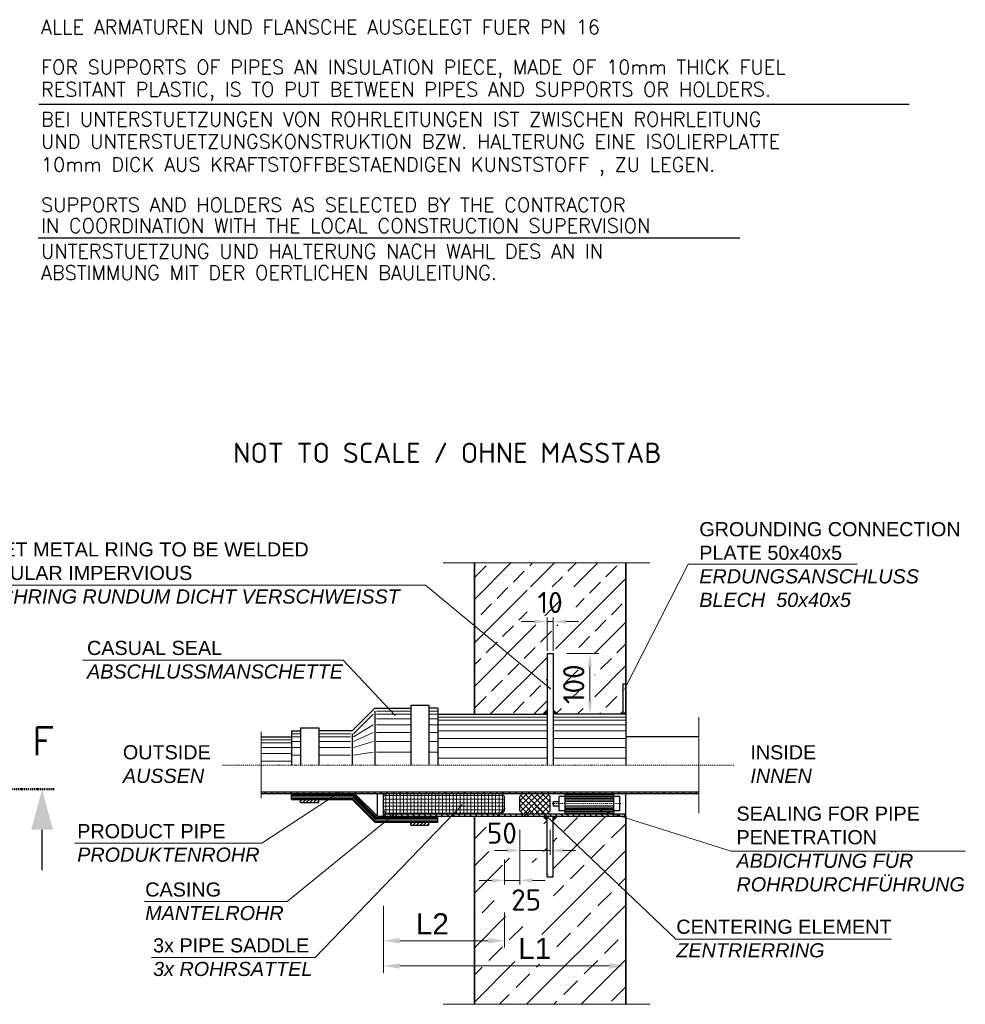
# Model space of a CAD drawing. Header units: millimetres. Extents: x -197187 to 241957296, y -45270 to 70505.
# Tile 59 of 116: x 15917 to 20595, y 11020 to 15895. Entities that reach past the tile are written whole.
import ezdxf
from ezdxf.enums import TextEntityAlignment as Align

# ---------------------------------------------------------------- set-up
doc = ezdxf.new("R2010")
doc.units = ezdxf.units.MM
doc.header["$LTSCALE"] = 0.5
for name, pattern in [('DASHDOT', [1, 0.5, -0.25, 0, -0.25]), ('STRICHPUNKTX2', [2, 1, -0.5, 0, -0.5]), ('VERDECKTX2', [0.75, 0.5, -0.25])]:
    doc.linetypes.add(name, pattern=pattern)
doc.layers.add('17', color=7, linetype='Continuous')
doc.layers.add('8', color=7, linetype='Continuous')
doc.layers.add('P-MGDMD', color=7, linetype='Continuous', lineweight=18)
doc.layers.add('PDSMD', color=7, linetype='Continuous', lineweight=18)
doc.styles.add('ROMANS', font='ROMANS', dxfattribs={"height": 0.2})
doc.styles.get("Standard").update_dxf_attribs({"font": 'isocpeur.ttf'})

# ---------------------------------------------------------------- blocks, each defined once
blk = doc.blocks.new('SPFEIL')
at = {"layer": '17', "color": 7, "linetype": 'Continuous'}
blk.add_line((-20, 0), (-10, 0), dxfattribs=at)
blk.add_solid([(-10, -2.6795), (0, 0), (-10, 2.6795)], dxfattribs=at)

msp = doc.modelspace()

# ---------------------------------------------------------------- hatches: boundary and pattern name
at = {"layer": 'P-MGDMD'}
h = msp.add_hatch(dxfattribs=at)
h.set_pattern_fill('ANSI33', color=256, scale=24, style=0)
h.set_pattern_definition([(44.99999999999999, (16284.88747895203, 9419.05965219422), (-107.7630734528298, 107.7630734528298), []), (44.99999999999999, (16392.65059895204, 9419.05965219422), (-107.7630734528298, 107.7630734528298), [76.19999999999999, -38.09999999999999])])
edge = h.paths.add_edge_path(flags=17)
edge.add_arc((18516.18680277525, 12468.8228208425), 1.416038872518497, 3.5983092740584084, 127.76731670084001, ccw=False)
edge.add_line((18517.60005004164, 12468.91169295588), (18526.27018967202, 12477.58101518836))
edge.add_line((18526.27018967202, 12477.58101518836), (18526.27018967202, 12521.96623821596))
edge.add_line((18526.27018967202, 12521.96623821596), (18391.14874212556, 12696.36909131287))
edge.add_line((18391.14874212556, 12696.36909131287), (18259.27756558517, 12696.36909131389))
edge.add_line((18259.27756558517, 12696.36909131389), (18515.31954095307, 12469.94220595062))
edge = h.paths.add_edge_path(flags=17)
edge.add_line((18259.27756558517, 12696.36909131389), (18166.26748167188, 12696.36909131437))
edge.add_line((18166.26748167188, 12696.36909131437), (18166.26748167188, 12456.36909131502))
edge.add_line((18166.26748167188, 12456.36909131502), (18505.05626580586, 12456.36909131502))
edge.add_line((18505.05626580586, 12456.36909131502), (18516.09779741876, 12467.40958196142))
edge.add_arc((18516.18680277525, 12468.8228208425), 1.416038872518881, 127.7673167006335, 266.396288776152, ccw=False)
edge.add_line((18515.31954095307, 12469.94220595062), (18259.27756558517, 12696.36909131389))
h.paths.add_polyline_path([(18492.84130925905, 13023.68230266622), (18589.6922707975, 13023.68230266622), (18589.6922707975, 12942.76884112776), (18492.84130925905, 12942.76884112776)], flags=0)
h.paths.add_polyline_path([(18616.62010881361, 12537.0842355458), (18616.62010881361, 12675.65394708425), (18697.53357035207, 12675.65394708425), (18697.53357035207, 12537.0842355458)], flags=17)
h.paths.add_polyline_path([(18667.66613156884, 12898.61421209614), (18428.01093071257, 12898.61421209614), (18428.01093071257, 13086.6569623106), (18667.66613156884, 13086.6569623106)], flags=16)
h.paths.add_polyline_path([(18761.81043719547, 12485.36703395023), (18556.27008200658, 12485.36703395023), (18556.27008200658, 12477.58101518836), (18577.48400587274, 12456.36909131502), (18888.53839002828, 12456.36909131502), (18901.26679002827, 12469.09629131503), (18901.26679002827, 12606.36909131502), (18916.26679002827, 12606.36909131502), (18916.26679002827, 13205.34783946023), (18166.26748167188, 13205.34783946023), (18166.26748167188, 12986.62599829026), (18526.27018967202, 12521.96623821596), (18526.27018967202, 12756.36909131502), (18545.31004406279, 12756.36909131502), (18545.31004406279, 12779.75959414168), (18761.81043719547, 12779.75959414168)])
h.paths.add_polyline_path([(18166.26748167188, 12986.62599829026), (18166.26748167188, 12696.36909131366), (18391.14874212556, 12696.36909131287)])
at = {"layer": 'P-MGDMD', "ltscale": 50}
for points in [[(18526.26679002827, 12456.36909131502), (18526.26679002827, 12478.64169131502), (18503.99209002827, 12456.36909131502)], [(18578.54149002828, 12456.36909131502), (18556.26679002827, 12478.64169131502), (18556.26679002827, 12456.36909131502)], [(18901.26679002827, 12469.09629131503), (18888.53839002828, 12456.36909131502), (18901.26679002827, 12456.36909131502)], [(18903.53839002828, 12456.36909131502), (18916.26679002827, 12456.36909131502), (18916.26679002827, 12469.09629131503)], [(18526.26679002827, 11929.19830332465), (18526.26679002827, 11951.47090332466), (18503.99209002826, 11951.47090332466)], [(18578.54149002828, 11951.47090332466), (18556.26679002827, 11951.47090332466), (18556.26679002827, 11929.19830332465)]]:
    msp.add_hatch(color=256, dxfattribs=at).paths.add_polyline_path(points)
at = {"layer": 'P-MGDMD', "lineweight": 13}
h = msp.add_hatch(dxfattribs=at)
h.set_pattern_fill('ANSI31', color=256, scale=179.999354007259, style=0)
h.set_pattern_definition([(44.99999999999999, (28282.76108962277, -10765.28928150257), (-15.90984547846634, 15.90984547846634), [])])
h.paths.add_polyline_path([(17163.0955447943, 12063.82050011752), (17168.85549681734, 12072.52046889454), (17111.49526710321, 12072.52046889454), (17111.49526710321, 12063.82050011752)])
h.paths.add_polyline_path([(19276.26549804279, 12063.82050011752), (19276.26549804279, 12072.52046889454), (17168.85549681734, 12072.52046889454), (17163.0955447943, 12063.82050011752)])
at = {"layer": 'P-MGDMD', "lineweight": 5}
h = msp.add_hatch(dxfattribs=at)
h.set_pattern_fill('ANSI37', color=256, scale=139.9994975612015, angle=45, style=0)
h.set_pattern_definition([(90, (22663.75146098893, -6496.567882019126), (-17.49993719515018, 3.552700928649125e-15), []), (180, (22663.75146098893, -6496.567882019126), (-3.552700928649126e-15, -17.49993719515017), [])])
h.paths.add_polyline_path([(17775.44350706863, 12063.82050011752, -0.04129736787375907), (17893.69834873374, 11963.47086025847), (18301.26699717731, 11963.47086025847), (18316.2669433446, 11978.47080642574), (18316.2669433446, 12048.82055395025), (18301.26699717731, 12063.82050011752)])
h.paths.add_polyline_path([(17775.44350706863, 12063.82050011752), (17731.269042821, 12063.82050011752), (17716.26909665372, 12048.82055395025), (17716.26909665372, 11978.47080642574), (17731.269042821, 11963.47086025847), (17893.69834873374, 11963.47086025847, 0.04129736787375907)])
h = msp.add_hatch(dxfattribs=at)
h.set_pattern_fill('ANSI37', color=256, scale=159.9994257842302, style=0)
h.set_pattern_definition([(44.99999999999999, (22663.75146098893, -6496.567882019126), (-14.14208486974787, 14.14208486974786), []), (135, (22663.75146098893, -6496.567882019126), (-14.14208486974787, -14.14208486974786), [])])
h.paths.add_polyline_path([(18541.26613585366, 12048.82055395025), (18526.26618968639, 12063.82050011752), (18406.26662034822, 12063.82050011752), (18391.26667418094, 12048.82055395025), (18391.26667418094, 11978.47080642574), (18406.26662034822, 11963.47086025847), (18526.26618968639, 11963.47086025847), (18541.26613585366, 11978.47080642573)])
at = {"layer": 'P-MGDMD', "lineweight": 13}
h = msp.add_hatch(dxfattribs=at)
h.set_pattern_fill('ANSI31', color=256, scale=99.99964111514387, style=0)
h.set_pattern_definition([(44.99999999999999, (27737.98704474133, -10652.93968470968), (-8.838803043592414, 8.838803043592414), [])])
h.paths.add_polyline_path([(17396.49424428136, 12033.82060778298), (17306.49456727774, 12033.82060778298), (17306.49456727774, 12018.8206616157), (17396.49424428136, 12018.8206616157)])
at = {"layer": 'P-MGDMD'}
h = msp.add_hatch(dxfattribs=at)
h.set_pattern_fill('ANSI33', color=256, scale=30, style=0)
h.set_pattern_definition([(44.99999999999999, (16284.88747895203, 9419.05965219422), (-134.7038418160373, 134.7038418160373), []), (44.99999999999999, (16419.59137895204, 9419.05965219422), (-134.7038418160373, 134.7038418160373), [95.25, -47.625])])
h.paths.add_polyline_path([(18411.14975322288, 11951.47090332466), (18218.54149002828, 11951.47090332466), (18166.26679002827, 11951.47090332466), (18166.26679002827, 11742.04877734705)], flags=17)
edge = h.paths.add_edge_path()
edge.add_line((18526.27018967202, 11850.4181918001), (18526.27018967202, 11930.25897945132))
edge.add_line((18526.27018967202, 11930.25897945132), (18505.05626580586, 11951.47090332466))
edge.add_line((18505.05626580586, 11951.47090332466), (18411.14975322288, 11951.47090332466))
edge.add_line((18411.14975322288, 11951.47090332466), (18166.26679002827, 11742.04877734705))
edge.add_line((18166.26679002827, 11742.04877734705), (18166.26679002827, 11471.47090332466))
edge.add_line((18166.26679002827, 11471.47090332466), (18166.26679002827, 11020.18484777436))
edge.add_line((18166.26679002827, 11020.18484777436), (18581.42208820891, 11020.18484777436))
edge.add_line((18581.42208820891, 11020.18484777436), (18723.66383879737, 11951.47090332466))
edge.add_line((18723.66383879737, 11951.47090332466), (18577.48400587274, 11951.47090332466))
edge.add_line((18577.48400587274, 11951.47090332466), (18556.27008200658, 11930.25897945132))
edge.add_line((18556.27008200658, 11930.25897945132), (18556.27008200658, 11651.47090332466))
edge.add_line((18556.27008200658, 11651.47090332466), (18526.27018967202, 11651.47090332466))
edge.add_line((18526.27018967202, 11651.47090332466), (18526.27018967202, 11801.16379306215))
edge.add_arc((18381.20411156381, 11939.49567347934), 200.4491859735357, 214.5586401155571, 316.3612254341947, ccw=False)
edge.add_arc((18370.67646720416, 11844.66730371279), 155.6999652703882, 2.1167415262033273, 186.9633929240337, ccw=False)
edge = h.paths.add_edge_path(flags=16)
edge.add_arc((18408.67511177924, 11577.27313808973), 150.709728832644, 0, 360)
h.paths.add_polyline_path([(18916.26679002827, 11951.47090332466), (18723.66383879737, 11951.47090332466), (18581.42208820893, 11020.18484777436), (18916.26679002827, 11020.18484777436)])
h.paths.add_polyline_path([(18366.73485644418, 11365.58641664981), (18564.2929531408, 11365.58641664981), (18564.2929531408, 11219.51366555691), (18366.73485644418, 11219.51366555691)], flags=16)
h.paths.add_polyline_path([(18302.83531837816, 11721.37781856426), (18404.69829914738, 11721.37781856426), (18404.69829914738, 11709.82138224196), (18302.83531837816, 11709.82138224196)], flags=16)
at = {"layer": 'P-MGDMD', "lineweight": 13}
h = msp.add_hatch(dxfattribs=at)
h.set_pattern_fill('ANSI31', color=256, scale=159.9994257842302, angle=90, style=0)
h.set_pattern_definition([(135, (28282.76108962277, -10765.28928150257), (-14.14208486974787, -14.14208486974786), [])])
h.paths.add_polyline_path([(18719.95687138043, 11951.47090332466), (18724.51652575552, 11963.47086025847), (18114.25410705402, 11963.47086025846), (18104.59491234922, 11951.47090332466)])
h.paths.add_polyline_path([(18104.5949123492, 11951.47090332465), (18114.25410705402, 11963.47086025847), (17716.26909665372, 11963.47086025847), (17716.26909665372, 11951.47090332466)])
h.paths.add_polyline_path([(18916.26679002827, 11951.47090332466), (18916.26679002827, 11963.47086025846), (18724.51652575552, 11963.47086025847), (18719.95687138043, 11951.47090332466)])
h = msp.add_hatch(dxfattribs=at)
h.set_pattern_fill('ANSI31', color=256, scale=99.99964111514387, style=0)
h.set_pattern_definition([(44.99999999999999, (28282.76108962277, -10765.28928150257), (-8.838803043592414, 8.838803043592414), [])])
h.paths.add_polyline_path([(17851.26861215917, 11921.47101099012), (17851.26861215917, 11906.47106482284), (17941.26828916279, 11906.47106482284), (17941.26828916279, 11921.47101099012)])

# ---------------------------------------------------------------- linework, layer by layer
at = {"layer": '17', "linetype": 'DASHDOT', "lineweight": 50, "ltscale": 20}
msp.add_line((15573.91087029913, 12084.75569974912), (16087.67207029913, 12084.75569974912), dxfattribs=at)
at = {"layer": '8', "linetype": 'Continuous'}
for p, q in [((16011.33791037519, 15477.38309862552), (20317.09957399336, 15477.38309862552)), ((16007.41574534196, 14814.46142414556), (19479.86715684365, 14814.46142414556))]:
    msp.add_line(p, q, dxfattribs=at)
at = {"layer": 'P-MGDMD', "linetype": 'VERDECKTX2', "ltscale": 10}
for p, q in [((19035.0709644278, 13205.34783946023), (18011.4321050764, 13205.34783946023)), ((19276.26549804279, 12441.38782338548), (19276.26549804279, 11966.4521712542)), ((17111.49526710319, 12369.41938852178), (17111.49526710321, 12038.4206061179)), ((19035.0709644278, 11020.18484777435), (18011.4321050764, 11020.18484777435))]:
    msp.add_line(p, q, dxfattribs=at)
at = {"layer": 'P-MGDMD', "lineweight": 35, "ltscale": 10}
for p, q in [((18166.26748167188, 13205.34783946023), (18166.26748167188, 12456.36909131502)), ((18916.26679002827, 13205.34783946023), (18916.26679002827, 12456.36909131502)), ((18166.26679002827, 11020.18484777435), (18166.26679002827, 11951.47090332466)), ((18916.26679002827, 11020.18484777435), (18916.26679002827, 11951.47090332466))]:
    msp.add_line(p, q, dxfattribs=at)
at = {"layer": 'P-MGDMD', "ltscale": 10}
for p, q in [((19224.64860781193, 13200.18509290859), (20060.54657059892, 13200.18509290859)), ((17924.34121744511, 13094.7480314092), (18541.17333618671, 12583.63184418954)), ((18526.26679002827, 12769.49409131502), (18526.26679002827, 12935.975571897)), ((18556.26679002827, 12769.49409131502), (18556.26679002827, 12935.975571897)), ((18463.26679002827, 12914.975571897), (18400.26679002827, 12914.975571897)), ((18526.26679002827, 12914.975571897), (18556.26679002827, 12914.975571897)), ((18619.26679002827, 12914.975571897), (18682.26679002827, 12914.975571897)), ((18624.46496865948, 12756.36909131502), (18779.85925550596, 12756.36909131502)), ((17772.71144370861, 12452.37814235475), (17517.22262978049, 12723.35911146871)), ((18737.80986231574, 12693.36909131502), (18737.80986231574, 12519.36909131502)), ((18624.46496865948, 12456.36909131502), (18725.32683958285, 12456.36909131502)), ((17114.93748575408, 11818.39603691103), (17497.43080672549, 12068.90630334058)), ((18104.09039533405, 12006.5096084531), (17378.12437705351, 11251.61484994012)), ((18467.62363339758, 12006.5096084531), (19162.52391512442, 11341.93238979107)), ((17240.17453576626, 11529.68888692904), (17764.45527870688, 11957.12592067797)), ((18391.26667418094, 11884.57204730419), (18391.26667418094, 11760.73512950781)), ((18541.26613585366, 11884.57204730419), (18541.26613585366, 11760.73512950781)), ((18916.26679002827, 11889.56653380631), (18916.26679002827, 11761.14016558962)), ((18328.26667418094, 11781.73512950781), (18265.26667418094, 11781.73512950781)), ((18391.26667418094, 11781.73512950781), (18541.26613585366, 11781.73512950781)), ((18391.26667418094, 11767.58170954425), (18391.26667418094, 11612.67108779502)), ((18604.26613585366, 11781.73512950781), (18667.26613585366, 11781.73512950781)), ((18316.2669433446, 11736.68830012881), (18316.2669433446, 11612.67108779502)), ((18253.2669433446, 11633.67108779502), (18190.2669433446, 11633.67108779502)), ((18316.2669433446, 11633.67108779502), (18391.26667418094, 11633.67108779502)), ((18454.26667418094, 11633.67108779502), (18517.26667418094, 11633.67108779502)), ((18916.26679002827, 11604.54862342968), (18916.26679002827, 11176.35724385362)), ((17716.26909665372, 11507.94222458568), (17716.26909665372, 11176.35724385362)), ((18916.26679002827, 11507.94222458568), (18916.26679002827, 11174.58032540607)), ((17716.26909665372, 11475.14434667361), (17716.26909665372, 11300.67902530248)), ((18316.2669433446, 11475.14434667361), (18316.2669433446, 11300.67902530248)), ((17797.26909665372, 11334.42902530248), (18235.2669433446, 11334.42902530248)), ((17797.26909665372, 11210.10724385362), (18835.26679002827, 11210.10724385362))]:
    msp.add_line(p, q, dxfattribs=at)
at = {"layer": 'P-MGDMD'}
for p, q in [((17924.34121744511, 13094.7480314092), (15612.97505476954, 13094.7480314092)), ((17517.22262978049, 12723.35911146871), (16226.86034750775, 12723.35911146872)), ((18793.21801387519, 11980.9217298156), (19437.41288633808, 11779.08651191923)), ((17114.93748575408, 11818.39603691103), (16189.01076553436, 11818.39603691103)), ((20595.40400574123, 11779.0865119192), (19437.41288633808, 11779.08651191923)), ((17240.17453576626, 11529.68888692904), (16534.03616645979, 11529.68888692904)), ((20229.83418669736, 11341.93238979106), (19162.52391512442, 11341.93238979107)), ((17378.12437705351, 11251.61484994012), (16568.80759025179, 11251.61484994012))]:
    msp.add_line(p, q, dxfattribs=at)
at = {"layer": 'P-MGDMD', "lineweight": 25, "ltscale": 10}
for p, q in [((18526.27018967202, 12756.36909131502), (18526.27018967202, 12203.91999731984)), ((18526.27018967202, 12756.36909131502), (18556.27008200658, 12756.36909131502)), ((18556.27008200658, 12756.36909131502), (18556.27008200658, 12203.91999731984)), ((18901.26679002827, 12606.36909131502), (18901.26679002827, 12456.36909131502)), ((18901.26679002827, 12606.36909131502), (18916.26679002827, 12606.36909131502)), ((17673.84324891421, 12486.36898364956), (17561.49365212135, 12374.01938685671)), ((17673.84324891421, 12486.36898364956), (17851.26861215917, 12486.36898364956)), ((17851.26861215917, 12501.36892981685), (17941.26828916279, 12501.36892981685)), ((17851.26861215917, 12501.36892981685), (17851.26861215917, 12203.91999731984)), ((17941.26828916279, 12501.36892981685), (17941.26828916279, 12203.91999731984)), ((17986.26812766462, 12486.36898364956), (17941.26828916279, 12486.36898364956)), ((17986.26812766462, 12486.36898364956), (17986.26812766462, 12203.91999731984)), ((17673.84324891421, 12471.36903748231), (17673.84324891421, 12203.91999731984)), ((17986.26812766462, 12456.36909131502), (18526.27018967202, 12456.36909131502)), ((18526.27018967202, 12477.58101518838), (18505.05626580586, 12456.36909131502)), ((18556.27008200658, 12477.58101518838), (18577.48400587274, 12456.36909131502)), ((18556.27008200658, 12477.58101518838), (18577.48400587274, 12456.36909131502)), ((18916.26679002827, 12456.36909131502), (18556.27008200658, 12456.36909131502)), ((18901.26679002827, 12469.09629131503), (18888.53839002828, 12456.36909131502)), ((18916.26679002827, 12469.09629131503), (18903.53839002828, 12456.36909131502)), ((18916.26679002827, 12456.36909131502), (18916.26679002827, 12203.91999731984)), ((17306.49456727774, 12389.01933302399), (17396.49424428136, 12389.01933302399)), ((17306.49456727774, 12389.01933302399), (17306.49456727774, 12203.91999731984)), ((17396.49424428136, 12389.01933302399), (17396.49424428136, 12203.91999731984)), ((17111.49526710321, 12344.01949452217), (17261.49472877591, 12344.01949452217)), ((17261.49472877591, 12374.01938685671), (17261.49472877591, 12203.91999731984)), ((17261.49472877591, 12374.01938685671), (17306.49456727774, 12374.01938685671)), ((17561.49365212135, 12374.01938685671), (17396.49424428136, 12374.01938685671)), ((17561.49365212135, 12359.01944068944), (17561.49365212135, 12203.91999731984)), ((19276.26549804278, 12344.01949452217), (18916.26679002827, 12344.01949452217)), ((17111.49526710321, 12072.52046889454), (19276.26549804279, 12072.52046889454)), ((17111.49526710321, 12063.82050011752), (19276.26549804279, 12063.82050011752)), ((17261.49472877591, 12033.82060778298), (17261.49472877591, 12063.82050011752)), ((17686.26920431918, 11951.47090332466), (17573.91960752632, 12063.82050011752)), ((17686.26920431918, 11951.47090332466), (17686.26920431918, 12063.82050011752)), ((17716.26909665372, 12048.82055395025), (17731.269042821, 12063.82050011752)), ((17716.26909665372, 11951.47090332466), (17716.26909665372, 12063.82050011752)), ((17716.26909665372, 11978.47080642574), (17716.26909665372, 12048.82055395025)), ((18316.2669433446, 12048.82055395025), (18301.26699717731, 12063.82050011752)), ((18316.2669433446, 11978.47080642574), (18316.2669433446, 12048.82055395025)), ((18391.26667418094, 12048.82055395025), (18406.26662034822, 12063.82050011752)), ((18391.26667418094, 11978.47080642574), (18391.26667418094, 12048.82055395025)), ((18541.26613585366, 12048.82055395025), (18526.26618968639, 12063.82050011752)), ((18541.26613585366, 11978.47080642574), (18541.26613585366, 12048.82055395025)), ((18616.26786668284, 12048.82055395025), (18586.2679743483, 12048.82055395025)), ((18586.2679743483, 11978.47080642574), (18586.2679743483, 12048.82055395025)), ((18616.26786668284, 11963.47086025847), (18616.26786668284, 12063.82050011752)), ((18856.26700535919, 11963.47086025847), (18856.26700535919, 12063.82050011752)), ((18886.26689769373, 12048.82055395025), (18856.26700535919, 12048.82055395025)), ((18886.26689769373, 11978.47080642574), (18886.26689769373, 12048.82055395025)), ((18916.26679002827, 11951.47090332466), (18916.26679002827, 12063.82050011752)), ((17261.49472877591, 12033.82060778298), (17561.49365212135, 12033.82060778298)), ((17306.49456727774, 12018.82066161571), (17306.49456727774, 12033.82060778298)), ((17306.49456727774, 12018.82066161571), (17396.49424428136, 12018.82066161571)), ((17396.49424428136, 12018.82066161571), (17396.49424428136, 12033.82060778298)), ((17673.84324891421, 11921.47101099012), (17561.49365212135, 12033.82060778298)), ((18556.26808201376, 12024.89463981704), (18556.26808201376, 12002.39672055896)), ((18556.26808201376, 12024.89463981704), (18586.2679743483, 12024.89463981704)), ((18556.26808201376, 12002.39672055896), (18586.2679743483, 12002.39672055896)), ((17686.26920431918, 11951.47090332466), (18916.26679002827, 11951.47090332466)), ((17731.269042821, 11963.47086025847), (17716.26909665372, 11978.47080642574)), ((17716.26909665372, 11963.47086025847), (18916.26679002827, 11963.47086025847)), ((17986.26812766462, 11921.47101099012), (17986.26812766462, 11951.47090332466)), ((18301.26699717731, 11963.47086025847), (18316.2669433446, 11978.47080642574)), ((18406.26662034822, 11963.47086025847), (18391.26667418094, 11978.47080642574)), ((18526.27018967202, 11930.25897945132), (18505.05626580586, 11951.47090332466)), ((18526.26618968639, 11963.47086025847), (18541.26613585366, 11978.47080642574)), ((18526.27018967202, 11651.47090332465), (18526.27018967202, 11951.47090332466)), ((18556.27008200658, 11651.47090332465), (18556.27008200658, 11951.47090332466)), ((18556.27008200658, 11930.25897945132), (18577.48400587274, 11951.47090332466)), ((18556.27008200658, 11930.25897945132), (18577.48400587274, 11951.47090332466)), ((18616.26786668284, 11978.47080642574), (18586.2679743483, 11978.47080642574)), ((18886.26689769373, 11978.47080642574), (18856.26700535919, 11978.47080642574)), ((17673.84324891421, 11921.47101099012), (17986.26812766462, 11921.47101099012)), ((17851.26861215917, 11906.47106482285), (17851.26861215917, 11921.47101099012)), ((17851.26861215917, 11906.47106482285), (17941.26828916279, 11906.47106482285)), ((17941.26828916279, 11906.47106482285), (17941.26828916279, 11921.47101099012)), ((18526.27018967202, 11651.47090332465), (18556.27008200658, 11651.47090332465))]:
    msp.add_line(p, q, dxfattribs=at)
at = {"layer": 'P-MGDMD', "lineweight": 13, "ltscale": 10}
for p, q in [((17568.99362520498, 12359.01944068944), (17666.34327583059, 12456.36909131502)), ((17681.34322199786, 12471.36903748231), (17851.26861215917, 12471.36903748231)), ((17681.34322199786, 12456.36909131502), (17851.26861215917, 12456.36909131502)), ((17681.34322199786, 12433.86917206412), (17851.26861215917, 12433.86917206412)), ((17986.26812766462, 12471.36903748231), (17941.26828916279, 12471.36903748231)), ((17986.26812766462, 12456.36909131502), (17941.26828916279, 12456.36909131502)), ((17986.26812766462, 12433.86917206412), (17941.26828916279, 12433.86917206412)), ((17986.26812766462, 12441.36914514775), (18526.27018967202, 12441.36914514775)), ((18916.26679002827, 12441.36914514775), (18556.27008200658, 12441.36914514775)), ((17568.99362520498, 12344.01949452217), (17666.34327583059, 12403.86927972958)), ((17681.34322199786, 12403.86927972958), (17851.26861215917, 12403.86927972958)), ((17986.26812766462, 12403.86927972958), (17941.26828916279, 12403.86927972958)), ((17986.26812766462, 12426.36919898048), (18526.27018967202, 12426.36919898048)), ((17986.26812766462, 12403.86927972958), (18526.27018967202, 12403.86927972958)), ((18916.26679002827, 12426.36919898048), (18556.27008200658, 12426.36919898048)), ((18916.26679002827, 12403.86927972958), (18556.27008200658, 12403.86927972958)), ((17261.49472877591, 12359.01944068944), (17306.49456727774, 12359.01944068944)), ((17261.49472877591, 12344.01949452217), (17306.49456727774, 12344.01949452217)), ((17553.99367903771, 12359.01944068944), (17396.49424428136, 12359.01944068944)), ((17553.99367903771, 12344.01949452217), (17396.49424428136, 12344.01949452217)), ((17568.99362520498, 12321.51957527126), (17666.34327583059, 12366.3694143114)), ((17681.34322199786, 12366.3694143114), (17851.26861215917, 12366.3694143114)), ((17986.26812766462, 12366.3694143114), (17941.26828916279, 12366.3694143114)), ((17986.26812766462, 12373.86938739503), (18526.27018967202, 12373.86938739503)), ((17986.26812766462, 12336.36952197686), (18526.27018967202, 12336.36952197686)), ((18916.26679002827, 12373.86938739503), (18556.27008200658, 12373.86938739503)), ((18916.26679002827, 12336.36952197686), (18556.27008200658, 12336.36952197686)), ((17111.49526710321, 12329.0195483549), (17261.49472877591, 12329.0195483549)), ((17111.49526710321, 12314.01960218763), (17261.49472877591, 12314.01960218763)), ((17111.49526710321, 12291.51968293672), (17261.49472877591, 12291.51968293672)), ((17261.49472877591, 12321.51957527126), (17306.49456727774, 12321.51957527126)), ((17261.49472877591, 12291.51968293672), (17306.49456727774, 12291.51968293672)), ((17553.99367903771, 12321.51957527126), (17396.49424428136, 12321.51957527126)), ((17553.99367903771, 12291.51968293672), (17396.49424428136, 12291.51968293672)), ((17568.99362520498, 12291.51968293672), (17666.34327583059, 12321.36957580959)), ((17681.34322199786, 12321.36957580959), (17851.26861215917, 12321.36957580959)), ((17986.26812766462, 12321.36957580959), (17941.26828916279, 12321.36957580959)), ((17986.26812766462, 12291.36968347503), (18526.27018967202, 12291.36968347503)), ((18916.26679002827, 12291.36968347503), (18556.27008200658, 12291.36968347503)), ((17111.49526710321, 12261.51979060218), (17261.49472877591, 12261.51979060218)), ((17261.49472877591, 12254.01981751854), (17306.49456727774, 12254.01981751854)), ((17553.99367903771, 12254.01981751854), (17396.49424428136, 12254.01981751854)), ((17568.99362520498, 12254.01981751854), (17666.34327583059, 12268.86976422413)), ((17681.34322199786, 12268.86976422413), (17851.26861215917, 12268.86976422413)), ((17986.26812766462, 12268.86976422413), (17941.26828916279, 12268.86976422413)), ((17986.26812766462, 12238.86987188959), (18526.27018967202, 12238.86987188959)), ((18916.26679002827, 12238.86987188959), (18556.27008200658, 12238.86987188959)), ((17111.49526710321, 12224.01992518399), (17261.49472877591, 12224.01992518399))]:
    msp.add_line(p, q, dxfattribs=at)
at = {"layer": 'P-MGDMD', "linetype": 'STRICHPUNKTX2', "ltscale": 10}
for p, q in [((16919.51549901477, 12203.91999731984), (19453.63339426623, 12203.91999731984)), ((18550.85567252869, 12013.6451536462), (18893.2467386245, 12013.65068017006))]:
    msp.add_line(p, q, dxfattribs=at)
at = {"layer": 'P-MGDMD', "lineweight": 5, "ltscale": 10}
for p, q in [((17261.49472877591, 12057.82052165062), (17571.43361644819, 12057.82052165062)), ((17261.49472877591, 12051.82054318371), (17568.94962536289, 12051.82054318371)), ((17261.49472877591, 12045.82056471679), (17566.46163429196, 12045.82056471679)), ((17678.81123108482, 11933.47096792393), (17566.46163429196, 12045.82056471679)), ((17681.29922215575, 11939.47094639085), (17568.94962536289, 12051.82054318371)), ((17683.78321324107, 11945.47092485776), (17571.43361644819, 12057.82052165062)), ((18616.26186670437, 12060.8945106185), (18856.26300537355, 12060.90051059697)), ((18616.26186670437, 12054.89453215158), (18856.26300537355, 12054.90053213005)), ((18616.26186670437, 12048.89455368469), (18856.26300537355, 12048.90055366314)), ((18616.26186670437, 12042.89457521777), (18856.26300537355, 12042.90057519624)), ((17261.49472877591, 12039.82058624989), (17563.97764320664, 12039.82058624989)), ((17676.3272399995, 11927.47098945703), (17563.97764320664, 12039.82058624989)), ((18616.26186670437, 12036.89459675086), (18856.26300537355, 12036.90059672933)), ((18616.26186670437, 12030.89461828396), (18856.26300537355, 12030.90061826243)), ((18616.26586669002, 11996.39874208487), (18856.26700535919, 11996.40474206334)), ((18856.26500536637, 12024.90063979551), (18616.26786668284, 12024.89663980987)), ((18856.26700535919, 12002.40272053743), (18616.26786668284, 12002.39872055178)), ((17683.78321324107, 11945.47092485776), (17986.26812766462, 11945.47092485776)), ((18616.26586669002, 11990.39876361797), (18856.26700535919, 11990.40476359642)), ((18616.26586669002, 11984.39878515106), (18856.26700535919, 11984.40478512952)), ((18616.26586669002, 11978.39880668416), (18856.26700535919, 11978.40480666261)), ((18616.26586669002, 11972.39882821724), (18856.26700535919, 11972.40482819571)), ((18616.26586669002, 11966.39884975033), (18856.26700535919, 11966.4048497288)), ((17676.3272399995, 11927.47098945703), (17986.26812766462, 11927.47098945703)), ((17678.81123108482, 11933.47096792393), (17986.26812766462, 11933.47096792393)), ((17681.29922215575, 11939.47094639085), (17986.26812766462, 11939.47094639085))]:
    msp.add_line(p, q, dxfattribs=at)
at = {"layer": 'P-MGDMD'}
for centre in [(18541.17333618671, 12583.63184418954), (17772.71144370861, 12452.37814235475), (17497.43080672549, 12068.90630334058), (18104.09039533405, 12006.5096084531), (18467.62363339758, 12006.5096084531), (17764.45527870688, 11957.12592067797), (18793.21801387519, 11980.9217298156)]:
    msp.add_circle(centre, 1.416038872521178, dxfattribs=at)
for points in [[(18463.26679002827, 12925.475571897), (18463.26679002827, 12904.475571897), (18526.26679002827, 12914.975571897)], [(18619.26679002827, 12925.475571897), (18619.26679002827, 12904.475571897), (18556.26679002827, 12914.975571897)], [(18727.30986231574, 12693.36909131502), (18748.30986231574, 12693.36909131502), (18737.80986231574, 12756.36909131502)], [(18727.30986231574, 12519.36909131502), (18748.30986231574, 12519.36909131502), (18737.80986231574, 12456.36909131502)], [(18328.26667418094, 11792.23512950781), (18328.26667418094, 11771.23512950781), (18391.26667418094, 11781.73512950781)], [(18604.26613585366, 11792.23512950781), (18604.26613585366, 11771.23512950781), (18541.26613585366, 11781.73512950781)], [(18253.2669433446, 11644.17108779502), (18253.2669433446, 11623.17108779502), (18316.2669433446, 11633.67108779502)], [(18454.26667418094, 11644.17108779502), (18454.26667418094, 11623.17108779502), (18391.26667418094, 11633.67108779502)], [(17797.26909665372, 11347.92902530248), (17797.26909665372, 11320.92902530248), (17716.26909665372, 11334.42902530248)], [(18235.2669433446, 11347.92902530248), (18235.2669433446, 11320.92902530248), (18316.2669433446, 11334.42902530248)], [(17797.26909665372, 11223.60724385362), (17797.26909665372, 11196.60724385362), (17716.26909665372, 11210.10724385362)], [(18835.26679002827, 11223.60724385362), (18835.26679002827, 11196.60724385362), (18916.26679002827, 11210.10724385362)]]:
    msp.add_solid(points, dxfattribs=at)
at = {"layer": 'P-MGDMD', "lineweight": 25}
for points in [[(18505.05626580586, 12456.36909131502), (18526.27018967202, 12456.36909131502), (18526.27018967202, 12477.58101518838), (18505.05626580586, 12456.36909131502)], [(18577.48400587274, 12456.36909131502), (18556.27008200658, 12456.36909131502), (18556.27008200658, 12477.58101518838), (18577.48400587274, 12456.36909131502)], [(18505.05626580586, 11951.47090332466), (18526.27018967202, 11951.47090332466), (18526.27018967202, 11930.25897945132), (18505.05626580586, 11951.47090332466)], [(18577.48400587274, 11951.47090332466), (18556.27008200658, 11951.47090332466), (18556.27008200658, 11930.25897945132), (18577.48400587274, 11951.47090332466)]]:
    msp.add_solid(points, dxfattribs=at)
at = {"layer": 'PDSMD', "ltscale": 10}
msp.add_line((19224.64860781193, 13200.18509290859), (18909.86749255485, 12580.72854327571), dxfattribs=at)

# ---------------------------------------------------------------- block references
at = {"layer": '17', "linetype": 'Continuous', "lineweight": 50, "ltscale": 10, "xscale": 20, "yscale": 20, "rotation": 90}
msp.add_blockref('SPFEIL', (16027.65177029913, 12084.75569974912), dxfattribs=at)

# ---------------------------------------------------------------- texts
at = {"layer": '17', "linetype": 'Continuous', "lineweight": 50, "ltscale": 10, "style": 'ROMANS'}
msp.add_text('F', height=140, dxfattribs=at).set_placement((15978.08437029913, 12322.94669974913), align=Align.MIDDLE_LEFT)
at = {"layer": '8', "linetype": 'Continuous', "style": 'ROMANS'}
for s, p in [('ALLE ARMATUREN UND FLANSCHE AUSGELEGT FUER PN 16', (16022.10879897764, 15823.88053672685)), ('FOR SUPPORTS OF PIPES AN INSULATION PIECE, MADE OF 10mm THICK FUEL', (16022.10879897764, 15625.56734016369)), ('RESITANT PLASTIC, IS TO PUT BETWEEN PIPES AND SUPPORTS OR HOLDERS.', (16022.10879897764, 15515.29107488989)), ('BEI UNTERSTUETZUNGEN VON ROHRLEITUNGEN IST ZWISCHEN ROHRLEITUNG', (16022.10879897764, 15367.105926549)), ('UND UNTERSTUETZUNGSKONSTRUKTION BZW. HALTERUNG EINE ISOLIERPLATTE ', (16022.10879897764, 15256.82875447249)), ('10mm DICK AUS KRAFTSTOFFBESTAENDIGEN KUNSTSTOFF , ZU LEGEN.', (16022.10879897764, 15143.1057324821)), ('SUPPORTS AND HOLDERS AS SELECTED BY THE CONTRACTOR', (16022.10879897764, 14943.36522861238)), ('IN COORDINATION WITH THE LOCAL CONSTRUCTION SUPERVISION', (16022.10879897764, 14840.33522298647)), ('UNTERSTUETZUNG UND HALTERUNG NACH WAHL DES AN IN ', (16022.10879897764, 14713.31666114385)), ('ABSTIMMUNG MIT DER OERTLICHEN BAULEITUNG.', (16022.10879897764, 14607.46831300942))]:
    msp.add_text(s, height=70, dxfattribs=at).set_placement(p)
at = {"layer": '8', "linetype": 'Continuous', "char_height": 70, "attachment_point": 1, "style": 'ROMANS'}
for s, insert, width in [('{\\fArial|b0|i0|c0|p34;GROUNDING CONNECTION PLATE 50x40x5\\P\\fArial|b0|i1|c0|p34;ERDUNGSANSCHLUSS BLECH  50x40x5 }', (19279.35491023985, 13407.59699487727), 1308.321490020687), ('{\\fArial|b0|i0|c0|p34;SHEET METAL RING TO BE WELDED \\PCIRCULAR IMPERVIOUS\\P\\fArial|b0|i1|c0|p34;BLECHRING RUNDUM DICHT VERSCHWEISST}', (15629.84050471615, 13307.69435860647), 2186.46262791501), ('{\\fArial|b0|i0|c0|p34;CASUAL SEAL\\P\\fArial|b0|i1|c0|p34;ABSCHLUSSMANSCHETTE}', (16249.90683838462, 12819.61983561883), 2186.46262791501), ('{\\fArial|b0|i0|c0|p34;OUTSIDE\\P\\fArial|b0|i1|c0|p34;AUSSEN}', (16427.35655879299, 12303.09509473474), 2186.46262791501), ('{\\fArial|b0|i0|c0|p34;INSIDE\\P\\fArial|b0|i1|c0|p34;INNEN}', (19531.91996005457, 12302.78950225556), 2186.46262791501), ('{\\fArial|b0|i0|c0|p34;SEALING FOR PIPE PENETRATION\\P\\fArial|b0|i1|c0|p34;ABDICHTUNG FÜR ROHRDURCHFÜHRUNG}', (19463.36533695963, 11999.29536427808), 1170.281773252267), ('{\\fArial|b0|i0|c0|p34;PRODUCT PIPE\\P\\fArial|b0|i1|c0|p34;PRODUKTENROHR}', (16201.42703052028, 11912.69571512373), 2186.46262791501), ('{\\fArial|b0|i0|c0|p34;CASING\\P\\fArial|b0|i1|c0|p34;MANTELROHR}', (16537.87196048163, 11623.67323998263), 2186.46262791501), ('{\\fArial|b0|i0|c0|p34;CENTERING ELEMENT\\P\\fArial|b0|i1|c0|p34;ZENTRIERRING}', (19165.66486753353, 11439.35019406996), 2186.46262791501), ('{\\fArial|b0|i0|c0|p34;3x PIPE SADDLE\\P\\fArial|b0|i1|c0|p34;3x ROHRSATTEL}', (16576.87410122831, 11347.04766330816), 2186.46262791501)]:
    msp.add_mtext(s, dxfattribs=dict(at, insert=insert, width=width))
at = {"layer": 'P-MGDMD'}
for s, insert, char_height, attachment_point in [('NOT TO SCALE / OHNE MASSTAB', (16972.60228512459, 13800.65215116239), 100, 1), ('10', (18541.26679002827, 13009.70025209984), 105, 5), ('50', (18302.5990919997, 11867.72745455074), 105, 5), ('25', (18422.51141880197, 11536.93221042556), 105, 5), ('{\\fArial|b0|i0|c0|p34;L2}', (17958.57360233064, 11418.42489787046), 105, 5), ('{\\fArial|b0|i0|c0|p34;L1}', (18464.96983543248, 11296.5071007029), 105, 5)]:
    msp.add_mtext(s, dxfattribs=dict(at, insert=insert, char_height=char_height, attachment_point=attachment_point))
at = {"layer": 'P-MGDMD', "insert": (18658.01572755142, 12605.04347673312), "char_height": 105, "attachment_point": 5, "rotation": 90}
msp.add_mtext('100', dxfattribs=at)

doc.saveas('drawing.dxf')
